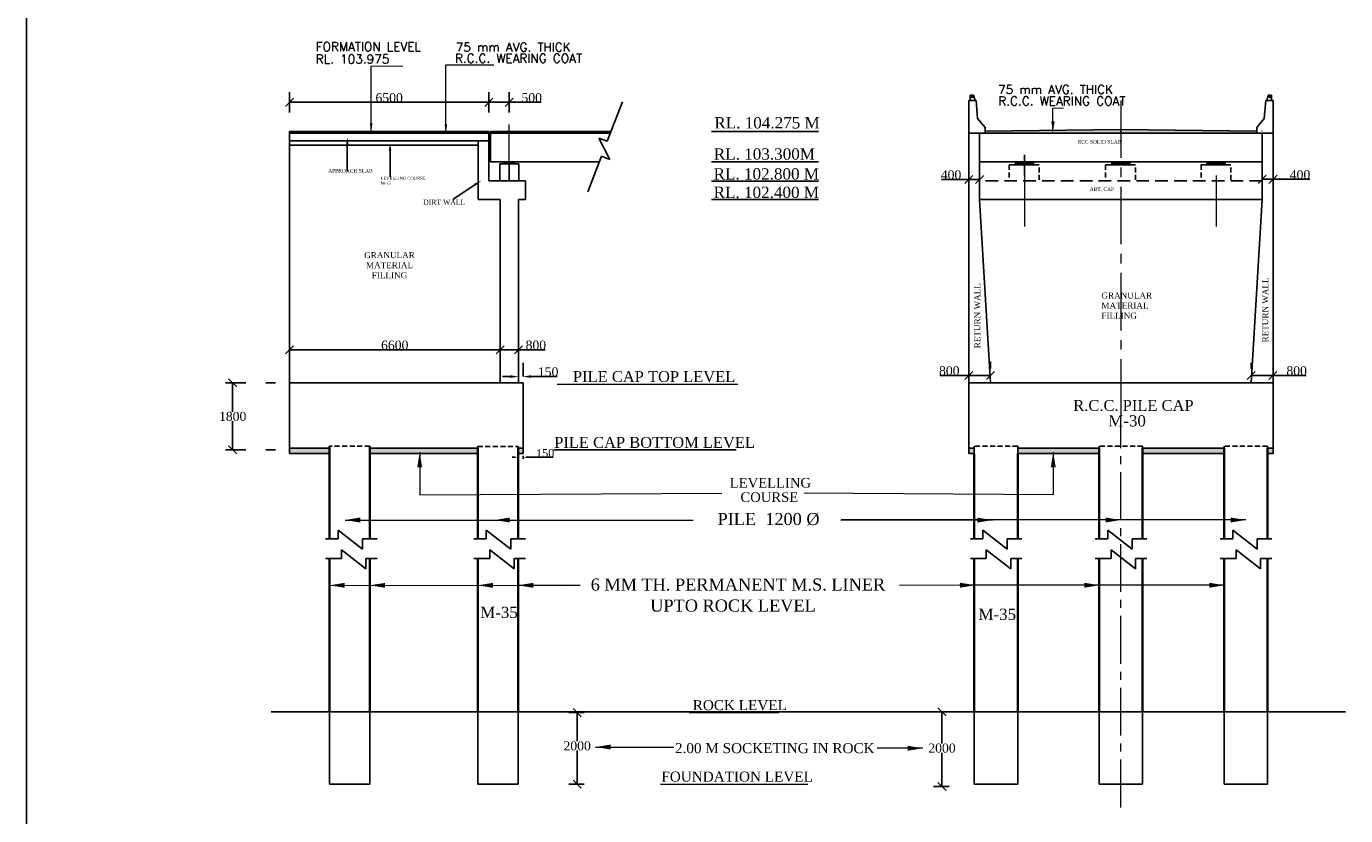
# Model space of a CAD drawing. Header units: millimetres. Extents: x -1995464 to 3071730, y 501735 to 805605.
# Tile 4 of 12: x 2686661 to 2817791, y 618038 to 696500. Entities that reach past the tile are written whole.
import ezdxf
from ezdxf.enums import TextEntityAlignment as Align

# ---------------------------------------------------------------- set-up
doc = ezdxf.new("R2010")
doc.units = ezdxf.units.MM
doc.header["$MEASUREMENT"] = 0
for name, pattern in [('CENTER2', [28.575, 19.05, -3.175, 3.175, -3.175]), ('DASHED2', [0.375, 0.25, -0.125]), ('HIDDEN', [0.375, 0.25, -0.125])]:
    doc.linetypes.add(name, pattern=pattern)
for name, color, linetype, lineweight in [('CENTER LINE', 1, 'CENTER2', 13), ('Dimension', 7, 'Continuous', 25), ('DRAWING', 23, 'Continuous', 15)]:
    doc.layers.add(name, color=color, linetype=linetype, lineweight=lineweight)
doc.layers.add('plan', color=12, linetype='Continuous')
doc.layers.add('text', color=160, linetype='Continuous')
doc.styles.add('02', font='romans.shx')
doc.styles.add('03', font='romant.shx')
doc.styles.get("Standard").update_dxf_attribs({"font": 'times.ttf'})
doc.dimstyles.new('2', dxfattribs={"dimtxt": 311, "dimasz": 300, "dimexe": 75, "dimexo": 75, "dimgap": 75, "dimtad": 1, "dimdec": 0, "dimzin": 0, "dimdsep": 46, "dimtxsty": '03', "dimblk": 'OBLIQUE', "dimcen": 0.09, "dimdle": 75, "dimclrd": 4, "dimclre": 4, "dimclrt": 1, "dimadec": 0, "dimazin": 0, "dimtfac": 1, "dimtdec": 0, "dimtofl": 0, "dimtmove": 0, "dimatfit": 3, "dimfxl": 1, "dimtolj": 1, "dimtzin": 0, "dimlwd": 18, "dimlwe": 18, "dimarcsym": 0})
doc.dimstyles.new('Abut-standard', dxfattribs={"dimtxt": 300, "dimasz": 200, "dimexe": 300, "dimexo": 50, "dimgap": 50, "dimtad": 0, "dimtih": 1, "dimtoh": 1, "dimdec": 0, "dimzin": 0, "dimdsep": 46, "dimtxsty": 'Standard', "dimblk": 'OBLIQUE', "dimcen": 0.09, "dimdle": 300, "dimclrd": 256, "dimclre": 256, "dimclrt": 256, "dimadec": 0, "dimazin": 0, "dimtp": 0.9995, "dimtm": 0.9995, "dimtfac": 1, "dimtdec": 0, "dimtix": 1, "dimtofl": 0, "dimtmove": 1, "dimatfit": 3, "dimfxl": 1, "dimtolj": 1, "dimtzin": 0, "dimlwd": 0, "dimlwe": 0, "dimarcsym": 0})
doc.dimstyles.get("Standard").update_dxf_attribs({"dimtxt": 400, "dimasz": 300, "dimexe": 150, "dimexo": 100, "dimgap": 0.09, "dimtad": 1, "dimtih": 1, "dimtoh": 1, "dimdec": 0, "dimzin": 0, "dimdsep": 46, "dimtxsty": 'Standard', "dimcen": 0.09, "dimadec": 0, "dimazin": 0, "dimtfac": 1, "dimtdec": 0, "dimtofl": 0, "dimtmove": 0, "dimatfit": 3, "dimfxl": 150, "dimtolj": 1, "dimtzin": 0, "dimarcsym": 0})

# ---------------------------------------------------------------- blocks, each defined once
blk = doc.blocks.new('_Oblique')
at = {"color": 0, "linetype": 'ByBlock', "lineweight": -2}
blk.add_line((-0.5, -0.5), (0.5, 0.5), dxfattribs=at)
blk = doc.blocks.new('*D12')
at = {"color": 0, "lineweight": -2, "transparency": 16777216}
for p, q in [((2740566, 628273), (2742108, 628273)), ((2741408, 628273), (2741408, 625426)), ((2741408, 621152), (2741408, 624510)), ((2740566, 621152), (2742108, 621152))]:
    blk.add_line(p, q, dxfattribs=at)
at = {"layer": 'Defpoints', "color": 0, "transparency": 16777216}
for p in [(2738566, 628273), (2738566, 621152), (2741408, 621152)]:
    blk.add_point(p, dxfattribs=at)
at = {"color": 0, "lineweight": -2, "transparency": 16777216, "xscale": 800, "yscale": 800, "zscale": 800}
for p, rotation in [((2741408, 628273), 90), ((2741408, 621152), 270)]:
    blk.add_blockref('_Oblique', p, dxfattribs=dict(at, rotation=rotation))
at = {"color": 0, "transparency": 16777216, "insert": (2741408, 624968), "char_height": 900, "attachment_point": 5}
blk.add_mtext('\\A1;2000', dxfattribs=at)
blk = doc.blocks.new('*D20')
at = {"color": 0, "lineweight": -2, "transparency": 16777216}
for p, q in [((2712812, 688950), (2732637, 688950)), ((2712812, 688450), (2712812, 688450)), ((2732637, 689253), (2732637, 688450))]:
    blk.add_line(p, q, dxfattribs=at)
at = {"layer": 'Defpoints', "color": 0, "transparency": 16777216}
for p in [(2732637, 689753), (2712812, 688950), (2732637, 688950)]:
    blk.add_point(p, dxfattribs=at)
at = {"color": 0, "lineweight": -2, "transparency": 16777216, "xscale": 800, "yscale": 800, "zscale": 800, "rotation": 180}
blk.add_blockref('_Oblique', (2712812, 688950), dxfattribs=at)
at = {"color": 0, "lineweight": -2, "transparency": 16777216, "xscale": 800, "yscale": 800, "zscale": 800}
blk.add_blockref('_Oblique', (2732637, 688950), dxfattribs=at)
at = {"color": 0, "transparency": 16777216, "insert": (2722724, 689408), "char_height": 900, "attachment_point": 5}
blk.add_mtext('\\A1;6500', dxfattribs=at)
blk = doc.blocks.new('*D21')
at = {"color": 0, "lineweight": -2, "transparency": 16777216}
for p, q in [((2732637, 689203), (2732637, 688450)), ((2732637, 688950), (2734656, 688950)), ((2734656, 689203), (2734656, 688450)), ((2734656, 688950), (2737830, 688950))]:
    blk.add_line(p, q, dxfattribs=at)
at = {"layer": 'Defpoints', "color": 0, "transparency": 16777216}
for p in [(2732637, 689703), (2734656, 689703), (2734656, 688950)]:
    blk.add_point(p, dxfattribs=at)
at = {"color": 0, "lineweight": -2, "transparency": 16777216, "xscale": 800, "yscale": 800, "zscale": 800, "rotation": 180}
blk.add_blockref('_Oblique', (2732637, 688950), dxfattribs=at)
at = {"color": 0, "lineweight": -2, "transparency": 16777216, "xscale": 800, "yscale": 800, "zscale": 800}
blk.add_blockref('_Oblique', (2734656, 688950), dxfattribs=at)
at = {"color": 0, "transparency": 16777216, "insert": (2736889, 689408), "char_height": 900, "attachment_point": 5}
blk.add_mtext('\\A1;500', dxfattribs=at)
blk = doc.blocks.new('*D27')
at = {"color": 0, "lineweight": -2, "transparency": 16777216}
for p, q in [((2712812, 666351), (2712812, 665051)), ((2712812, 664351), (2733741, 664351)), ((2733741, 662351), (2733741, 663651))]:
    blk.add_line(p, q, dxfattribs=at)
at = {"layer": 'Defpoints', "color": 0, "transparency": 16777216}
for p in [(2712812, 664351), (2733741, 664351), (2733741, 664351)]:
    blk.add_point(p, dxfattribs=at)
at = {"color": 0, "lineweight": -2, "transparency": 16777216, "xscale": 800, "yscale": 800, "zscale": 800, "rotation": 180}
blk.add_blockref('_Oblique', (2712812, 664351), dxfattribs=at)
at = {"color": 0, "lineweight": -2, "transparency": 16777216, "xscale": 800, "yscale": 800, "zscale": 800}
blk.add_blockref('_Oblique', (2733741, 664351), dxfattribs=at)
at = {"color": 0, "transparency": 16777216, "insert": (2723276, 664808), "char_height": 900, "attachment_point": 5}
blk.add_mtext('\\A1;6600', dxfattribs=at)
blk = doc.blocks.new('*D28')
at = {"color": 0, "lineweight": -2, "transparency": 16777216}
for p, q in [((2735571, 666351), (2735571, 665051)), ((2733741, 664351), (2735571, 664351)), ((2733741, 662351), (2733741, 663651)), ((2735571, 664351), (2738236, 664351))]:
    blk.add_line(p, q, dxfattribs=at)
at = {"layer": 'Defpoints', "color": 0, "transparency": 16777216}
for p in [(2733741, 664351), (2735571, 664351), (2735571, 664351)]:
    blk.add_point(p, dxfattribs=at)
at = {"color": 0, "lineweight": -2, "transparency": 16777216, "xscale": 800, "yscale": 800, "zscale": 800, "rotation": 180}
blk.add_blockref('_Oblique', (2733741, 664351), dxfattribs=at)
at = {"color": 0, "lineweight": -2, "transparency": 16777216, "xscale": 800, "yscale": 800, "zscale": 800}
blk.add_blockref('_Oblique', (2735571, 664351), dxfattribs=at)
at = {"color": 0, "transparency": 16777216, "insert": (2737304, 664808), "char_height": 900, "attachment_point": 5}
blk.add_mtext('\\A1;800', dxfattribs=at)
blk = doc.blocks.new('*D44')
at = {"color": 0, "lineweight": -2, "transparency": 16777216}
for p, q in [((2735571, 663055), (2735571, 662386)), ((2736029, 663055), (2736029, 662386)), ((2734771, 661686), (2733971, 661686)), ((2736829, 661686), (2739419, 661686))]:
    blk.add_line(p, q, dxfattribs=at)
at = {"color": 0, "transparency": 16777216}
for points in [[(2734771, 661819), (2734771, 661552), (2735571, 661686)], [(2736829, 661819), (2736829, 661552), (2736029, 661686)]]:
    blk.add_solid(points, dxfattribs=at)
at = {"layer": 'Defpoints', "color": 0, "transparency": 16777216}
for p in [(2735571, 661055), (2736029, 661686), (2736029, 661055)]:
    blk.add_point(p, dxfattribs=at)
at = {"color": 0, "transparency": 16777216, "insert": (2738524, 662144), "char_height": 900, "attachment_point": 5}
blk.add_mtext('\\A1;150', dxfattribs=at)
blk = doc.blocks.new('*D45')
at = {"color": 0, "lineweight": -2, "transparency": 16777216}
for p, q in [((2708477, 661055), (2706465, 661055)), ((2707165, 661055), (2707165, 658180)), ((2707165, 654389), (2707165, 657264)), ((2708477, 654389), (2706465, 654389))]:
    blk.add_line(p, q, dxfattribs=at)
at = {"layer": 'Defpoints', "color": 0, "transparency": 16777216}
for p in [(2710477, 661055), (2707165, 654389), (2710477, 654389)]:
    blk.add_point(p, dxfattribs=at)
at = {"color": 0, "lineweight": -2, "transparency": 16777216, "xscale": 800, "yscale": 800, "zscale": 800}
for p, rotation in [((2707165, 661055), 90), ((2707165, 654389), 270)]:
    blk.add_blockref('_Oblique', p, dxfattribs=dict(at, rotation=rotation))
at = {"color": 0, "transparency": 16777216, "insert": (2707165, 657722), "char_height": 900, "attachment_point": 5}
blk.add_mtext('\\A1;1800', dxfattribs=at)
blk = doc.blocks.new('*D29')
at = {"color": 0, "lineweight": -2, "ltscale": 2000, "transparency": 16777216}
for p, q in [((2735235, 653664), (2734935, 653664)), ((2735535, 653814), (2735535, 653514)), ((2736030, 653814), (2736030, 653514)), ((2736330, 653664), (2739022, 653664))]:
    blk.add_line(p, q, dxfattribs=at)
at = {"color": 0, "ltscale": 2000, "transparency": 16777216}
for points in [[(2735235, 653714), (2735235, 653614), (2735535, 653664)], [(2736330, 653714), (2736330, 653614), (2736030, 653664)]]:
    blk.add_solid(points, dxfattribs=at)
at = {"layer": 'Defpoints', "color": 0, "ltscale": 2000, "transparency": 16777216}
for p in [(2736030, 655988), (2735535, 654877), (2736030, 653664)]:
    blk.add_point(p, dxfattribs=at)
at = {"color": 0, "ltscale": 2000, "transparency": 16777216, "insert": (2738226, 654071), "char_height": 800, "attachment_point": 5}
blk.add_mtext('\\A1;150', dxfattribs=at)
blk = doc.blocks.new('*D41')
at = {"color": 0, "lineweight": -2, "transparency": 16777216}
for p, q in [((2776829, 628352), (2778371, 628352)), ((2777671, 628352), (2777671, 625204)), ((2777671, 620930), (2777671, 624288)), ((2776829, 620930), (2778371, 620930))]:
    blk.add_line(p, q, dxfattribs=at)
at = {"layer": 'Defpoints', "color": 0, "transparency": 16777216}
for p in [(2774829, 628352), (2774829, 620930), (2777671, 620930)]:
    blk.add_point(p, dxfattribs=at)
at = {"color": 0, "lineweight": -2, "transparency": 16777216, "xscale": 800, "yscale": 800, "zscale": 800}
for p, rotation in [((2777671, 628352), 90), ((2777671, 620930), 270)]:
    blk.add_blockref('_Oblique', p, dxfattribs=dict(at, rotation=rotation))
at = {"color": 0, "transparency": 16777216, "insert": (2777671, 624746), "char_height": 900, "attachment_point": 5}
blk.add_mtext('\\A1;2000', dxfattribs=at)
blk = doc.blocks.new('*D46')
at = {"color": 0, "lineweight": -2, "transparency": 16777216}
for p, q in [((2782486, 663183), (2782486, 662501)), ((2780334, 661801), (2777465, 661801)), ((2782486, 661801), (2780334, 661801)), ((2780334, 659801), (2780334, 661101))]:
    blk.add_line(p, q, dxfattribs=at)
at = {"layer": 'Defpoints', "color": 0, "transparency": 16777216}
for p in [(2780334, 661801), (2782486, 661801), (2782486, 661183)]:
    blk.add_point(p, dxfattribs=at)
at = {"color": 0, "lineweight": -2, "transparency": 16777216, "xscale": 800, "yscale": 800, "zscale": 800, "rotation": 180}
blk.add_blockref('_Oblique', (2780334, 661801), dxfattribs=at)
at = {"color": 0, "lineweight": -2, "transparency": 16777216, "xscale": 800, "yscale": 800, "zscale": 800}
blk.add_blockref('_Oblique', (2782486, 661801), dxfattribs=at)
at = {"color": 0, "transparency": 16777216, "insert": (2778397, 662259), "char_height": 900, "attachment_point": 5}
blk.add_mtext('\\A1;800', dxfattribs=at)
blk = doc.blocks.new('*D42')
at = {"color": 0, "lineweight": -2, "transparency": 16777216}
for p, q in [((2808414, 663055), (2808414, 662501)), ((2810564, 662456), (2810564, 662501)), ((2808414, 661801), (2810564, 661801)), ((2810564, 661801), (2813858, 661801))]:
    blk.add_line(p, q, dxfattribs=at)
at = {"layer": 'Defpoints', "color": 0, "transparency": 16777216}
for p in [(2808414, 661055), (2810564, 661801), (2810564, 660456)]:
    blk.add_point(p, dxfattribs=at)
at = {"color": 0, "lineweight": -2, "transparency": 16777216, "xscale": 800, "yscale": 800, "zscale": 800, "rotation": 180}
blk.add_blockref('_Oblique', (2808414, 661801), dxfattribs=at)
at = {"color": 0, "lineweight": -2, "transparency": 16777216, "xscale": 800, "yscale": 800, "zscale": 800}
blk.add_blockref('_Oblique', (2810564, 661801), dxfattribs=at)
at = {"color": 0, "transparency": 16777216, "insert": (2812926, 662259), "char_height": 900, "attachment_point": 5}
blk.add_mtext('\\A1;800', dxfattribs=at)
blk = doc.blocks.new('*D47')
at = {"color": 0, "lineweight": -2, "transparency": 16777216}
for p, q in [((2781414, 682970), (2781414, 681985)), ((2780334, 681285), (2777609, 681285)), ((2781414, 681285), (2780334, 681285)), ((2780334, 679395), (2780334, 680585))]:
    blk.add_line(p, q, dxfattribs=at)
at = {"layer": 'Defpoints', "color": 0, "transparency": 16777216}
for p in [(2780334, 681395), (2780334, 681285), (2781414, 680970)]:
    blk.add_point(p, dxfattribs=at)
at = {"color": 0, "lineweight": -2, "transparency": 16777216, "xscale": 800, "yscale": 800, "zscale": 800, "rotation": 180}
blk.add_blockref('_Oblique', (2780334, 681285), dxfattribs=at)
at = {"color": 0, "lineweight": -2, "transparency": 16777216, "xscale": 800, "yscale": 800, "zscale": 800}
blk.add_blockref('_Oblique', (2781414, 681285), dxfattribs=at)
at = {"color": 0, "transparency": 16777216, "insert": (2778571, 681743), "char_height": 900, "attachment_point": 5}
blk.add_mtext('\\A1;400', dxfattribs=at)
blk = doc.blocks.new('*D43')
at = {"color": 0, "lineweight": -2, "transparency": 16777216}
for p, q in [((2809494, 681295), (2810574, 681295)), ((2809494, 679405), (2809494, 680595)), ((2810574, 681295), (2814220, 681295)), ((2810574, 679405), (2810574, 680595))]:
    blk.add_line(p, q, dxfattribs=at)
at = {"layer": 'Defpoints', "color": 0, "transparency": 16777216}
for p in [(2809494, 681405), (2809494, 681295), (2810574, 681405)]:
    blk.add_point(p, dxfattribs=at)
at = {"color": 0, "lineweight": -2, "transparency": 16777216, "xscale": 800, "yscale": 800, "zscale": 800, "rotation": 180}
blk.add_blockref('_Oblique', (2809494, 681295), dxfattribs=at)
at = {"color": 0, "lineweight": -2, "transparency": 16777216, "xscale": 800, "yscale": 800, "zscale": 800}
blk.add_blockref('_Oblique', (2810574, 681295), dxfattribs=at)
at = {"color": 0, "transparency": 16777216, "insert": (2813258, 681753), "char_height": 900, "attachment_point": 5}
blk.add_mtext('\\A1;400', dxfattribs=at)

msp = doc.modelspace()

# ---------------------------------------------------------------- hatches: boundary and pattern name
at = {"ltscale": 2000}
h = msp.add_hatch(dxfattribs=at)
h.set_pattern_fill('AR-CONC', color=256, scale=75, style=0)
h.set_pattern_definition([(50, (-10885650.64, -487718.24), (537.945137, -47.064101), [56.25, -618.75]), (355, (-10885650.64, -487718.24), (-104.0635, 564.1441), [45, -495]), (100.4514, (-10885605.8, -487722.16), (433.882036, 517.079657), [47.805142, -525.856584]), (46.1842, (-10885650.64, -487568.24), (800.430786, -124.13926), [84.375, -928.125]), (96.6356, (-10885583.9, -487578.6), (700.99703, 730.588403), [71.707716, -788.78475]), (351.1842, (-10885650.64, -487568.2), (700.99646, 730.58895), [67.5, -742.5]), (21, (-10885575.64, -487605.74), (447.680289, -301.964168), [56.25, -618.75]), (326, (-10885575.64, -487605.74), (182.4865, 543.862534), [45, -495]), (71.4514, (-10885538.33, -487630.9), (630.166971, 241.897873), [47.805143, -525.856584]), (37.5, (-10885650.64, -487718.24), (9.1198915, 249.6703904), [0, -489, 0, -502.5, 0, -496.875]), (7.5, (-10885650.64, -487718.24), (197.302153, 295.808784), [0, -286.5, 0, -477.75, 0, -189.375]), (327.5, (-10885817.9, -487718.24), (400.366827, -16.9161538), [0, -187.5, 0, -585, 0, -776.25]), (317.5, (-10885892.9, -487718.24), (437.389627, 75.078737), [0, -243.75, 0, -388.5, 0, -551.25])])
h.paths.add_polyline_path([(2781953.9, 686082.2), (2781953.9, 685895.3), (2795453.9, 685895.3), (2795453.9, 686255.3)])
h.paths.add_polyline_path([(2808954, 685895.3), (2808954, 686082.2), (2795456.6, 686255.2), (2795456.6, 685895.3)])
h = msp.add_hatch()
h.set_pattern_fill('_USER', color=0, scale=0.9375, style=0, pattern_type=0)
h.set_pattern_definition([(0, (2739659.3253, 681721.8771), (0, 0.9375), [])])
h.paths.add_polyline_path([(2735218.3, 683034.6), (2734655.8, 683034.6), (2734093.3, 683034.6), (2734093.3, 682847.1), (2734655.8, 682847.1), (2735218.3, 682847.1)])
h = msp.add_hatch()
h.set_pattern_fill('ANSI31', color=0, scale=400, style=0)
h.set_pattern_definition([(45, (2669236.196, 297146.68), (-35.355339, 35.355339), [])])
h.paths.add_polyline_path([(2804832.4, 682706.7), (2804832.4, 683016), (2803979.1, 683016), (2803979.1, 682706.7)])
h.paths.add_polyline_path([(2804835.3, 683016), (2804835.3, 682706.7), (2805764.9, 682706.7), (2805764.9, 683016)])
h.paths.add_polyline_path([(2796300.2, 682706.7), (2796300.2, 683016), (2795356.6, 683016), (2795356.6, 682706.7)])
h.paths.add_polyline_path([(2795352.9, 682706.7), (2795352.9, 683016), (2794514.4, 683016), (2794514.4, 682706.7)])
h.paths.add_polyline_path([(2785790.4, 683016), (2785790.4, 682706.7), (2786737.6, 682706.7), (2786737.6, 683016)])
h.paths.add_polyline_path([(2785790.4, 682706.7), (2785790.4, 683016), (2784951.8, 683016), (2784951.8, 682706.7)])
h = msp.add_hatch(dxfattribs=at)
h.set_pattern_fill('AR-CONC', color=256, scale=75, style=0)
h.set_pattern_definition([(50, (-11140013.3, -443905.16), (537.945137, -47.064101), [56.25, -618.75]), (355, (-11140013.3, -443905.16), (-104.0635, 564.1441), [45, -495]), (100.4514, (-11139968.46, -443909.1), (433.882036, 517.079657), [47.805142, -525.856584]), (46.1842, (-11140013.3, -443755.16), (800.430786, -124.13926), [84.375, -928.125]), (96.6356, (-11139946.6, -443765.5), (700.99703, 730.588403), [71.707716, -788.78475]), (351.1842, (-11140013.3, -443755.16), (700.99646, 730.58895), [67.5, -742.5]), (21, (-11139938.3, -443792.66), (447.680289, -301.964168), [56.25, -618.75]), (326, (-11139938.3, -443792.66), (182.4865, 543.862534), [45, -495]), (71.4514, (-11139901, -443817.8), (630.166971, 241.897873), [47.805143, -525.856584]), (37.5, (-11140013.3, -443905.16), (9.1198915, 249.6703904), [0, -489, 0, -502.5, 0, -496.875]), (7.5, (-11140013.3, -443905.16), (197.302153, 295.808784), [0, -286.5, 0, -477.75, 0, -189.375]), (327.5, (-11140180.54, -443905.16), (400.366827, -16.9161538), [0, -187.5, 0, -585, 0, -776.25]), (317.5, (-11140255.54, -443905.16), (437.389627, 75.078737), [0, -243.75, 0, -388.5, 0, -551.25])])
h.paths.add_polyline_path([(2712811.8, 654028.1), (2716786.7, 654028.1), (2716786.7, 654575.3), (2712811.8, 654575.3)])
h.paths.add_polyline_path([(2720796.9, 654575.3), (2720796.9, 654031.6), (2725242.9, 654031.6), (2731524.9, 654031.6), (2731524.9, 654575.3)])
h.paths.add_polyline_path([(2735535, 654035.1), (2736030.7, 654035.3), (2736030.6, 654575.4), (2735535, 654575.3), (2735535, 654389)])
h = msp.add_hatch(dxfattribs=at)
h.set_pattern_fill('AR-CONC', color=256, scale=100, style=0)
h.set_pattern_definition([(50, (-10885650.64, -487718.24), (717.260183, -62.752135), [75, -825]), (355, (-10885650.64, -487718.24), (-138.751334, 752.192134), [60, -660]), (100.4514, (-10885590.9, -487723.5), (578.50938, 689.439542), [63.74019, -701.142112]), (46.1842, (-10885650.6, -487518.2), (1067.24105, -165.519014), [112.5, -1237.5]), (96.6356, (-10885561.7, -487532), (934.662706, 974.11787), [95.61029, -1051.713]), (351.1842, (-10885650.6, -487518.2), (934.661945, 974.1186), [90, -990]), (21, (-10885550.64, -487568.24), (596.907052, -402.61889), [75, -825]), (326, (-10885550.64, -487568.24), (243.31533, 725.150045), [60, -660]), (71.4514, (-10885500.9, -487601.8), (840.22263, 322.530497), [63.74019, -701.142112]), (37.5, (-10885650.64, -487718.24), (12.1598553, 332.893854), [0, -652, 0, -670, 0, -662.5]), (7.5, (-10885650.64, -487718.24), (263.069537, 394.411712), [0, -382, 0, -637, 0, -252.5]), (327.5, (-10885873.64, -487718.24), (533.822436, -22.5548717), [0, -250, 0, -780, 0, -1035]), (317.5, (-10885973.64, -487718.24), (583.18617, 100.104982), [0, -325, 0, -518, 0, -735])])
h.paths.add_polyline_path([(2780873.9, 654575.3), (2780333.9, 654575.3), (2780333.9, 654035.3), (2780873.9, 654035.3)])
h.paths.add_polyline_path([(2793293.9, 654575.3), (2785193.9, 654575.3), (2785193.9, 654035.3), (2793293.9, 654035.3)])
h.paths.add_polyline_path([(2805713.9, 654575.3), (2797613.9, 654575.3), (2797613.9, 654035.3), (2805713.9, 654035.3)])
h.paths.add_polyline_path([(2810573.9, 654575.3), (2810033.9, 654575.3), (2810033.9, 654035.3), (2810573.9, 654035.3)])

# ---------------------------------------------------------------- linework, layer by layer
at = {"color": 0, "lineweight": 25, "ltscale": 2000}
for q in [(2686660.7, 564405.5), (2686660.7, 501734.8)]:
    msp.add_line((2686660.7, 773894.8), q, dxfattribs=at)
at = {"color": 0}
for p, q in [((2712811.8, 687944.5), (2712811.8, 689954.8)), ((2732636.8, 687944.5), (2732636.8, 689954.8)), ((2734655.8, 687944.5), (2734655.8, 689954.8)), ((2745912.9, 689006.3), (2744387.7, 685073)), ((2780333.9, 687335.3), (2780333.9, 689135.3)), ((2780333.9, 689135.3), (2781053.9, 689135.3)), ((2780333.9, 689135.3), (2780470.7, 689135.3)), ((2780470.7, 689135.3), (2780470.7, 689675.3)), ((2780470.7, 689135.3), (2780470.7, 689675.3)), ((2780470.7, 689675.3), (2780802.8, 689675.3)), ((2780802.8, 689675.3), (2780956.6, 689135.3)), ((2781214.7, 687335.3), (2781053.9, 689135.3)), ((2809693.1, 687335.3), (2809853.9, 689135.3)), ((2810573.9, 689135.3), (2809853.9, 689135.3)), ((2810105.1, 689675.3), (2809951.3, 689135.3)), ((2810437.2, 689675.3), (2810105.1, 689675.3)), ((2810437.2, 689135.3), (2810437.2, 689675.3)), ((2810437.2, 689135.3), (2810437.2, 689675.3)), ((2810437.2, 689135.3), (2810437.2, 689675.3)), ((2810437.2, 689135.3), (2810437.2, 689675.3)), ((2810437.2, 689135.3), (2810573.9, 689135.3)), ((2810573.9, 687335.3), (2810573.9, 689135.3)), ((2810573.9, 687335.3), (2810573.9, 689135.3)), ((2780333.9, 686435.3), (2780333.9, 687335.3)), ((2781953.9, 686435.3), (2781214.7, 687335.3)), ((2808954, 686435.3), (2809693.1, 687335.3)), ((2810573.9, 686435.3), (2810573.9, 687335.3)), ((2810573.9, 686435.3), (2810573.9, 687335.3)), ((2712811.8, 686034.6), (2732636.8, 686034.6)), ((2732636.8, 686034.6), (2732636.8, 681159.6)), ((2732780.8, 686034.6), (2733011.8, 686034.6)), ((2732780.8, 686034.6), (2734520.8, 686034.6)), ((2732780.8, 686034.6), (2736343.3, 686034.6)), ((2732780.8, 686034.6), (2732780.8, 685132.3)), ((2732780.8, 685895.3), (2744706.6, 685895.3)), ((2736125.9, 686034.6), (2744760.6, 686034.6)), ((2754773.1, 686034.6), (2765381.8, 686034.6)), ((2780333.9, 685895.3), (2780333.9, 686435.3)), ((2780333.9, 685895.3), (2780333.9, 686075.3)), ((2780333.9, 685895.3), (2781953.9, 685895.3)), ((2780333.9, 685895.3), (2781953.9, 685895.3)), ((2781953.9, 685895.3), (2781953.9, 686435.3)), ((2781953.9, 685895.3), (2781953.9, 686435.3)), ((2781953.9, 686075.3), (2781953.9, 685895.3)), ((2808953.9, 686075.3), (2808953.9, 685895.3)), ((2810573.9, 685895.3), (2808953.9, 685895.3)), ((2808954, 685895.3), (2808954, 686435.3)), ((2809473.7, 686075.5), (2809493.9, 686075.3)), ((2810573.9, 685895.3), (2810573.9, 686435.3)), ((2810573.9, 685895.3), (2810573.9, 686435.3)), ((2810573.9, 685895.3), (2810573.9, 686075.3)), ((2810573.9, 685895.3), (2810573.9, 686075.3)), ((2810573.9, 685895.3), (2810573.9, 686075.3)), ((2731556.8, 685132.3), (2731556.8, 679284.6)), ((2732780.8, 685132.3), (2732780.8, 683034.6)), ((2744387.7, 685073), (2743569, 685382.6)), ((2743569, 685382.6), (2744668.1, 683278)), ((2712811.8, 683659.4), (2712811.8, 663858.3)), ((2743828.3, 683598.2), (2742483.4, 680042.4)), ((2744668.1, 683278), (2743828.3, 683598.2)), ((2732780.8, 683034.6), (2743615.2, 683034.6)), ((2733718.3, 682847.1), (2733718.3, 681159.6)), ((2734655.8, 683034.6), (2734093.3, 683034.6)), ((2734093.3, 683034.6), (2734093.3, 682847.1)), ((2734655.8, 683034.6), (2735218.3, 683034.6)), ((2735218.3, 683034.6), (2735218.3, 682847.1)), ((2735593.3, 682847.1), (2735593.3, 681159.6)), ((2754773.1, 683048), (2765381.8, 683048)), ((2787346.4, 682733.5), (2784346.4, 682733.5)), ((2806385.5, 682733.5), (2803385.5, 682733.5)), ((2736275.8, 681159.6), (2732636.8, 681159.6)), ((2736275.8, 679284.6), (2736275.8, 681159.6)), ((2754773.1, 681120.5), (2765381.8, 681120.5)), ((2733740.8, 679284.6), (2731556.8, 679284.6)), ((2733740.8, 679284.6), (2731556.8, 679284.6)), ((2735570.8, 679284.6), (2735570.8, 661055.3)), ((2736275.8, 679284.6), (2735570.8, 679284.6)), ((2735570.8, 679284.6), (2736275.8, 679284.6)), ((2736275.8, 679284.6), (2735570.8, 679284.6)), ((2735570.8, 679284.6), (2736275.8, 679284.6)), ((2754773.1, 679284.6), (2765381.8, 679284.6)), ((2712811.8, 661055.3), (2735570.8, 661055.3)), ((2712811.8, 661055.3), (2734490.8, 661055.3)), ((2712811.8, 661055.3), (2712811.8, 657455.3)), ((2712811.8, 661055.3), (2735570.8, 661055.3)), ((2725040.8, 661055.3), (2724140.8, 661055.3)), ((2716786.7, 654389), (2716786.7, 654718.7)), ((2716786.7, 654718.7), (2716786.7, 654389)), ((2731524.9, 654755.3), (2731524.9, 648780.9)), ((2735535, 654725.8), (2735535, 654389)), ((2739077.8, 654389), (2757208.7, 654389)), ((2712811.8, 654028.1), (2716786.7, 654028.1)), ((2720796.9, 654031.6), (2725242.9, 654031.6)), ((2725242.9, 654031.6), (2731524.9, 654031.6)), ((2716788.7, 632480.2), (2716788.7, 621151.6)), ((2720798.9, 632473.1), (2720798.9, 621151.6)), ((2731524.9, 632648.6), (2731524.9, 621151.6)), ((2735537, 632648.6), (2735537, 621151.6)), ((2716788.7, 621158.7), (2720798.9, 621151.6)), ((2731524.9, 621151.6), (2735537, 621151.6))]:
    msp.add_line(p, q, dxfattribs=at)
at = {"color": 0, "ltscale": 2}
for p, q in [((2712811.8, 683659.4), (2712811.8, 686034.6)), ((2712811.8, 685895.3), (2732636.8, 685895.3)), ((2732780.8, 685895.3), (2733011.8, 685895.3)), ((2732780.8, 685895.3), (2734520.8, 685895.3)), ((2735535, 654035.1), (2736028.8, 654035.3))]:
    msp.add_line(p, q, dxfattribs=at)
at = {"ltscale": 2000}
for p, q in [((2732636.8, 686034.6), (2712811.8, 686034.6)), ((2712811.8, 686034.6), (2712811.8, 660808.3)), ((2732780.8, 685895.3), (2732780.8, 685132.3)), ((2732780.8, 685895.3), (2732780.8, 685132.3)), ((2780333.9, 686075.3), (2780333.9, 661055.3)), ((2780333.9, 685895.3), (2780333.9, 678695.3)), ((2780333.9, 685895.3), (2780333.9, 684995.3)), ((2785883.1, 685895.3), (2781413.9, 685895.3)), ((2809493.9, 685895.3), (2781413.9, 685895.3)), ((2781413.9, 679284.6), (2781413.9, 685895.3)), ((2781953.9, 686082.2), (2795453.9, 686255.3)), ((2795453.9, 685895.3), (2795453.9, 686255.3)), ((2795453.9, 686255.3), (2808954, 686082.2)), ((2809493.9, 679284.6), (2809493.9, 685895.3)), ((2810573.9, 661055.3), (2810573.9, 686075.3)), ((2810573.9, 678695.3), (2810573.9, 685895.3)), ((2730641.8, 685132.3), (2712811.8, 685132.3)), ((2731556.8, 684675.3), (2712811.8, 684675.3)), ((2732636.8, 685132.3), (2730641.8, 685132.3)), ((2810573.9, 684995.3), (2810573.9, 684455.3)), ((2733718.3, 682847.1), (2735593.3, 682847.1)), ((2734655.8, 681159.6), (2734655.8, 683034.6)), ((2733740.8, 661055.3), (2733740.8, 679284.6)), ((2781413.9, 679284.6), (2782493.9, 661055.3)), ((2781413.9, 679284.6), (2809493.9, 679284.6)), ((2809493.9, 679284.6), (2808413.9, 661055.3)), ((2780333.9, 654035.3), (2780333.9, 673007.1)), ((2810573.9, 654035.3), (2810573.9, 673007.1)), ((2736028.8, 663055.3), (2736028.8, 661685.8)), ((2707641.5, 661055.3), (2706687.7, 661055.3)), ((2711431.2, 661055.3), (2710477.4, 661055.3)), ((2735570.8, 661055.3), (2733740.8, 661055.3)), ((2735570.8, 661055.3), (2736028.8, 661055.3)), ((2736028.8, 661055.3), (2736030.6, 654575.3)), ((2810573.9, 661055.3), (2780333.9, 661055.3)), ((2780333.9, 661055.3), (2782493.9, 661055.3)), ((2780333.9, 661055.3), (2780333.9, 657455.3)), ((2810573.9, 661055.3), (2808413.9, 661055.3)), ((2810573.9, 654575.3), (2810573.9, 661055.3)), ((2707641.5, 654389), (2706687.7, 654389)), ((2711431.1, 654389), (2710477.3, 654389)), ((2712811.8, 654575.3), (2716786.7, 654575.3)), ((2731524.9, 654575.3), (2720796.9, 654575.3)), ((2735535, 654575.3), (2736030.6, 654575.4)), ((2736030.6, 654575.3), (2736030.7, 654035.3)), ((2780333.9, 654575.3), (2780873.9, 654575.3)), ((2780873.9, 654755.3), (2780873.9, 654575.3)), ((2780873.9, 654575.3), (2780873.9, 654035.3)), ((2785193.9, 654575.3), (2785193.9, 654755.3)), ((2785193.9, 654575.3), (2793293.9, 654575.3)), ((2785193.9, 654575.3), (2785193.9, 654035.3)), ((2793293.9, 654755.3), (2793293.9, 654575.3)), ((2797613.9, 654575.3), (2797613.9, 654755.3)), ((2797613.9, 654575.3), (2805713.9, 654575.3)), ((2805713.9, 654755.3), (2805713.9, 654575.3)), ((2810033.9, 654575.3), (2810033.9, 654755.3)), ((2810573.9, 654575.3), (2810033.9, 654575.3)), ((2810033.9, 654575.3), (2810033.9, 654035.3)), ((2736030.7, 654035.3), (2735535, 654035.1)), ((2780873.9, 654035.3), (2780333.9, 654035.3)), ((2793293.9, 654035.3), (2785193.9, 654035.3)), ((2805713.9, 654035.3), (2797613.9, 654035.3)), ((2810033.9, 654035.3), (2810573.9, 654035.3)), ((2716403.3, 645551.8), (2717640.5, 645551.8)), ((2717640.5, 645551.8), (2717640.5, 646413.7)), ((2717640.5, 646413.7), (2720074.6, 644518)), ((2720074.6, 645551.8), (2721533.1, 645551.8)), ((2720074.6, 644518), (2720074.6, 645551.8)), ((2731141.5, 645551.8), (2732378.6, 645551.8)), ((2732378.6, 645551.8), (2732378.6, 646413.7)), ((2732378.6, 646413.7), (2734812.8, 644518)), ((2734812.8, 645551.8), (2736271.2, 645551.8)), ((2734812.8, 644518), (2734812.8, 645551.8)), ((2780490.6, 645551.8), (2781727.7, 645551.8)), ((2781727.7, 645551.8), (2781727.7, 646413.7)), ((2781727.7, 646413.7), (2784161.9, 644518)), ((2784161.9, 645551.8), (2785620.3, 645551.8)), ((2784161.9, 644518), (2784161.9, 645551.8)), ((2792910.6, 645551.8), (2794147.7, 645551.8)), ((2794147.7, 645551.8), (2794147.7, 646413.7)), ((2794147.7, 646413.7), (2796581.9, 644518)), ((2796581.9, 645551.8), (2798040.3, 645551.8)), ((2796581.9, 644518), (2796581.9, 645551.8)), ((2805330.6, 645551.8), (2806567.7, 645551.8)), ((2806567.7, 645551.8), (2806567.7, 646413.7)), ((2806567.7, 646413.7), (2809001.9, 644518)), ((2809001.9, 645551.8), (2810460.3, 645551.8)), ((2809001.9, 644518), (2809001.9, 645551.8)), ((2717978.3, 643598.3), (2717978.3, 644460.1)), ((2717978.3, 644460.1), (2720412.4, 642564.5)), ((2732716.4, 643598.3), (2732716.4, 644460.1)), ((2732716.4, 644460.1), (2735150.6, 642564.5)), ((2782065.5, 643598.3), (2782065.5, 644460.1)), ((2782065.5, 644460.1), (2784499.6, 642564.5)), ((2794485.5, 643598.3), (2794485.5, 644460.1)), ((2794485.5, 644460.1), (2796919.6, 642564.5)), ((2806905.5, 643598.3), (2806905.5, 644460.1)), ((2806905.5, 644460.1), (2809339.6, 642564.5)), ((2716403.3, 643598.3), (2717978.3, 643598.3)), ((2720412.4, 643598.3), (2721533.1, 643598.3)), ((2720412.4, 642564.5), (2720412.4, 643598.3)), ((2731141.5, 643598.3), (2732716.4, 643598.3)), ((2735150.6, 643598.3), (2736271.2, 643598.3)), ((2735150.6, 642564.5), (2735150.6, 643598.3)), ((2780490.6, 643598.3), (2782065.5, 643598.3)), ((2784499.6, 643598.3), (2785620.3, 643598.3)), ((2784499.6, 642564.5), (2784499.6, 643598.3)), ((2792910.6, 643598.3), (2794485.5, 643598.3)), ((2796919.6, 643598.3), (2798040.3, 643598.3)), ((2796919.6, 642564.5), (2796919.6, 643598.3)), ((2805330.6, 643598.3), (2806905.5, 643598.3)), ((2809339.6, 643598.3), (2810460.3, 643598.3)), ((2809339.6, 642564.5), (2809339.6, 643598.3)), ((2780873.9, 621151.6), (2780873.9, 628351.6)), ((2780873.9, 621151.6), (2785193.9, 621151.6)), ((2793293.9, 621151.6), (2797613.9, 621151.6)), ((2805713.9, 621151.6), (2810033.9, 621151.6))]:
    msp.add_line(p, q, dxfattribs=at)
at = {"color": 1, "linetype": 'Continuous', "ltscale": 1000}
for p, q in [((2785883.1, 681665.3), (2785883.1, 683716.8)), ((2781413.9, 683034.6), (2809493.9, 683034.6)), ((2712811.8, 660808.3), (2712811.8, 654575.3)), ((2712811.8, 654575.3), (2712811.8, 654028.1)), ((2711005.7, 628351.6), (2817791.5, 628351.6)), ((2785193.9, 628351.6), (2785193.9, 621151.6)), ((2793293.9, 628351.6), (2793293.9, 621151.6)), ((2797613.9, 628351.6), (2797613.9, 621151.6)), ((2805713.9, 628351.6), (2805713.9, 621151.6)), ((2810033.9, 628351.6), (2810033.9, 621151.6))]:
    msp.add_line(p, q, dxfattribs=at)
at = {"color": 0, "linetype": 'HIDDEN', "ltscale": 5000}
for p, q in [((2781413.9, 683034.6), (2809493.9, 683034.6)), ((2796917.2, 682733.5), (2793917.2, 682733.5)), ((2809493.9, 681159.6), (2781413.9, 681159.6))]:
    msp.add_line(p, q, dxfattribs=at)
at = {"color": 0, "linetype": 'HIDDEN', "ltscale": 2000}
for p, q in [((2784346.4, 682733.5), (2784346.4, 681234.6)), ((2787346.4, 681234.6), (2787346.4, 682733.5)), ((2793917.2, 682733.5), (2793917.2, 681234.6)), ((2796917.2, 681234.6), (2796917.2, 682733.5)), ((2803425.1, 682733.5), (2803425.1, 681234.6)), ((2806385.5, 681234.6), (2806385.5, 682733.5)), ((2720796.9, 654755.3), (2716786.7, 654755.3)), ((2731524.9, 654725.8), (2735535, 654725.8)), ((2785193.9, 654755.3), (2780873.9, 654755.3)), ((2797613.9, 654755.3), (2793293.9, 654755.3)), ((2810033.9, 654755.3), (2805713.9, 654755.3))]:
    msp.add_line(p, q, dxfattribs=at)
at = {"color": 0, "lineweight": 35, "ltscale": 2}
for p, q in [((2716786.7, 654755.3), (2716786.7, 645551.8)), ((2716786.7, 654389), (2716786.7, 645551.8)), ((2716786.7, 654389), (2716786.7, 645551.8)), ((2720796.9, 654755.3), (2720796.9, 645551.8)), ((2731524.9, 654575.3), (2731524.9, 645551.8)), ((2735535, 654725.8), (2735535, 645551.8)), ((2716786.7, 643598.3), (2716786.7, 632480.2)), ((2716786.7, 643598.3), (2716786.7, 632480.2)), ((2716786.7, 643598.3), (2716786.7, 628351.6)), ((2720796.9, 643598.3), (2720796.9, 628351.6)), ((2731524.9, 643598.3), (2731524.9, 628430)), ((2735535, 643598.3), (2735535, 628394.6))]:
    msp.add_line(p, q, dxfattribs=at)
at = {"lineweight": 35, "ltscale": 2000}
for p, q in [((2793293.9, 654575.3), (2793293.9, 645551.8)), ((2797613.9, 654575.3), (2797613.9, 645551.8)), ((2805713.9, 654575.3), (2805713.9, 645551.8)), ((2810033.9, 654575.3), (2810033.9, 645551.8)), ((2780873.9, 654035.3), (2780873.9, 645551.8)), ((2785193.9, 654035.3), (2785193.9, 645551.8)), ((2780873.9, 643598.3), (2780873.9, 628351.6)), ((2785193.9, 643598.3), (2785193.9, 628351.6)), ((2793293.9, 643598.3), (2793293.9, 628351.6)), ((2797613.9, 643598.3), (2797613.9, 628351.6)), ((2805713.9, 643598.3), (2805713.9, 628351.6)), ((2810033.9, 643598.3), (2810033.9, 628351.6))]:
    msp.add_line(p, q, dxfattribs=at)
at = {"color": 0}
for points in [[(2718562.6, 684709.2), (2718562.6, 682119.3), (2718562.6, 682119.3)], [(2722808.8, 684149.5), (2722808.8, 681559.5), (2722808.8, 681559.5)], [(2731238.8, 680750), (2729074.3, 679327.8), (2729074.3, 679327.8)]]:
    msp.add_lwpolyline(points, dxfattribs=at)
at = {"ltscale": 2000}
for points in [[(2784990.2, 683034.6), (2786776, 683034.6), (2786776, 682733.5), (2784990.2, 682733.5)], [(2794561, 683034.6), (2796346.8, 683034.6), (2796346.8, 682733.5), (2794561, 682733.5)], [(2804032.2, 683034.6), (2805818, 683034.6), (2805818, 682733.5), (2804032.2, 682733.5)]]:
    msp.add_lwpolyline(points, close=True, dxfattribs=at)
at = {"color": 0}
for centre in [(2780646.5, 689530.6), (2810261.3, 689530.6)]:
    msp.add_circle(centre, 90, dxfattribs=at)
for points in [[(2718437.6, 684709.2), (2718562.6, 685459.2), (2718687.6, 684709.2)], [(2722683.8, 684149.5), (2722808.8, 684899.5), (2722933.8, 684149.5)], [(2731170.1, 680854.5), (2731865.6, 681161.9), (2731307.4, 680645.6)]]:
    msp.add_solid(points, dxfattribs=at)
at = {"layer": 'CENTER LINE', "ltscale": 300}
for p, q in [((2795456.8, 689131.6), (2795453.9, 657070.2)), ((2785883.1, 681665.3), (2785883.1, 676594.3)), ((2804928, 681667.6), (2804928, 676596.6))]:
    msp.add_line(p, q, dxfattribs=at)
at = {"layer": 'CENTER LINE', "color": 0, "ltscale": 300}
msp.add_line((2734655.8, 683034.6), (2734655.8, 686729), dxfattribs=at)
at = {"layer": 'CENTER LINE', "ltscale": 250}
msp.add_line((2795453.9, 618844.6), (2795453.9, 657070.2), dxfattribs=at)
at = {"layer": 'DRAWING', "color": 0, "ltscale": 10}
for p, q in [((2784993.1, 683034.6), (2784993.1, 682731.1)), ((2784993.1, 683034.6), (2784993.1, 682731.1)), ((2786778.9, 683034.6), (2786778.9, 682731.1)), ((2786778.9, 683034.6), (2786778.9, 682731.1)), ((2805818, 683034.6), (2805818, 682731.1)), ((2805818, 683034.6), (2805818, 682731.1))]:
    msp.add_line(p, q, dxfattribs=at)
at = {"layer": 'plan', "color": 0, "linetype": 'Continuous', "lineweight": 13}
for p, q in [((2739414, 660941.2), (2757378.2, 660941.2)), ((2752553.5, 628272.6), (2761465.5, 628272.6)), ((2749680.2, 621151.6), (2764338.8, 621151.6))]:
    msp.add_line(p, q, dxfattribs=at)
at = {"layer": 'plan', "color": 0, "linetype": 'DASHED2', "lineweight": 9}
msp.add_line((2735535, 654725.8), (2735535, 654389), dxfattribs=at)

# ---------------------------------------------------------------- texts
at = {"color": 0}
for s, p in [('   RL. 104.275 M', (2753767.2, 686353.2)), ('   RL. 103.300M', (2753717.9, 683248.8)), ('   RL. 102.800 M', (2753697.6, 681271.8)), ('   RL. 102.400 M', (2753697.6, 679435.9))]:
    msp.add_text(s, height=1125, dxfattribs=at).set_placement(p)
at = {"color": 0, "attachment_point": 1}
for s, insert, char_height, width in [('{\\H0.7111x;RCC SOLID\\fTimes New Roman|b0|i0|c204|p18; SLAB\\H1.406x; }', (2791149, 685203.2), 500, 4796.72), ('{\\fTimes New Roman|b0|i0|c204|p18;\\H0.7111x;APPROACH SLAB\\H1.406x; }', (2716659.4, 682322.4), 500, 4796.72), ('{\\fTimes New Roman|b0|i0|c204|p18;LEVELLING CO}U{\\fTimes New Roman|b0|i0|c204|p18;RSE M-15 }', (2721869.7, 681559.5), 300, 4796.72), ('DIRT WALL{\\fTimes New Roman|b0|i0|c204|p18; }', (2726106.5, 679274), 500, 4796.72), ('{\\H0.7111x;ABT. CAP}', (2792362.4, 680493.5), 500, 4796.72), ('\\pxqc;{\\fTimes New Roman|b0|i0|c204|p18;GRANULAR} MATERIAL FILLING', (2719137.6, 674058.7), 600, 7237.034), ('{\\fTimes New Roman|b0|i0|c204|p18;GRANULAR\\fTimes New Roman|b0|i0|c0|p18; MATERIAL FILLING}', (2793518.7, 670042.6), 600, 7237.034)]:
    msp.add_mtext(s, dxfattribs=dict(at, insert=insert, char_height=char_height, width=width))
at = {"color": 0, "char_height": 600, "width": 7237.034, "attachment_point": 1, "rotation": 90}
for insert in [(2809508.8, 665076.3), (2780877.5, 664502.5)]:
    msp.add_mtext('RETURN WALL', dxfattribs=dict(at, insert=insert))
at = {"layer": 'text', "color": 0, "style": '02'}
for s, p in [('FORMATION LEVEL', (2715427.3, 694485.7)), ('RL. 103.975', (2715427.3, 693253.3)), ('R.C.C. WEARING COAT', (2729261.4, 693326.1)), ('75 mm AVG. THICK', (2729340.6, 694439)), ('75 mm AVG. THICK', (2783247.8, 690226.3)), ('R.C.C. WEARING COAT', (2783269.9, 689085.6))]:
    msp.add_text(s, height=880, dxfattribs=at).set_placement(p, align=Align.MIDDLE_LEFT)
at = {"layer": 'text', "color": 0, "lineweight": 20}
for s, height, p in [('  PILE CAP TOP LEVEL', 1083.334, (2740171.1, 661146)), ('  R.C.C. PILE CAP', 1083.334, (2789906.1, 658272.2)), ('M-30', 1111.11, (2794210.1, 656730.4)), ('  PILE CAP BOTTOM LEVEL', 1083.334, (2738309.7, 654600.2)), ('LEVELLING', 962.4, (2756579.2, 650646.2)), ('COURSE', 962.4, (2757641, 649220.7)), ('  PILE  1200 %%C', 1203, (2754450.3, 646923.3)), ('6 MM TH. PERMANENT M.S. LINER', 1203, (2742753.2, 640405.7)), ('M-35', 1111.11, (2731780.4, 637684.2)), ('UPTO ROCK LEVEL', 1203, (2748670.9, 638319.1)), ('M-35', 1111.11, (2781298.5, 637500.5)), ('ROCK LEVEL', 1000, (2752895.9, 628521.7)), ('2.00 M SOCKETING IN ROCK ', 1000, (2751125.3, 624246.5)), ('FOUNDATION LEVEL', 1000, (2749778.3, 621417.9))]:
    msp.add_text(s, height=height, dxfattribs=at).set_placement(p)

# ---------------------------------------------------------------- dimensions: what is measured, and where the dimension line sits
at = {"color": 0}
for base, p1, p2, text, override, picture, middle in [((2732636.8, 688949.6), (2712811.8, 688949.6), (2732636.8, 689753.3), '6500', {"dimtxt": 900, "dimasz": 800, "dimexe": 500, "dimexo": 500, "dimblk1": 'Oblique', "dimblk2": 'Oblique', "dimsah": 1, "dimfxl": 300}, '*D20', (2722724.3, 689407.5)), ((2780333.9, 681285.3), (2781413.9, 680970.3), (2780333.9, 681395.3), '400', {"dimtxt": 900, "dimasz": 800, "dimexe": 700, "dimexo": 2000, "dimblk1": 'Oblique', "dimblk2": 'Oblique', "dimsah": 1, "dimfxl": 300}, '*D47', (2778571.2, 681743.2)), ((2733740.8, 664350.5), (2712811.8, 664350.5), (2733740.8, 664350.5), '6600', {"dimtxt": 900, "dimasz": 800, "dimexe": 700, "dimexo": 2000, "dimblk1": 'Oblique', "dimblk2": 'Oblique', "dimsah": 1, "dimfxl": 300}, '*D27', (2723276.3, 664808.4)), ((2735570.8, 664350.5), (2733740.8, 664350.5), (2735570.8, 664350.5), '800', {"dimtxt": 900, "dimasz": 800, "dimexe": 700, "dimexo": 2000, "dimblk1": 'Oblique', "dimblk2": 'Oblique', "dimsah": 1, "dimfxl": 300}, '*D28', (2737303.6, 664808.4)), ((2736028.8, 661685.8), (2735570.8, 661055.3), (2736028.8, 661055.3), '150', {"dimtxt": 900, "dimasz": 800, "dimexe": 700, "dimexo": 2000, "dimsah": 1, "dimfxl": 300}, '*D44', (2738524, 662143.7))]:
    dim = msp.add_linear_dim(base=base, p1=p1, p2=p2, text=text, dimstyle='Standard', override=override, dxfattribs=at)
    dim.commit()
    dim.dimension.update_dxf_attribs({"geometry": picture, "text_midpoint": middle})
for base, p1, p2, text, override, picture, middle in [((2734655.8, 688949.6), (2732636.8, 689703.3), (2734655.8, 689703.3), '500', {"dimtxt": 900, "dimasz": 800, "dimexe": 500, "dimexo": 500, "dimblk1": 'Oblique', "dimblk2": 'Oblique', "dimsah": 1, "dimfxl": 300}, '*D21', (2736888.8, 688949.6)), ((2809493.9, 681295.3), (2810573.9, 681405.2), (2809493.9, 681405.2), '400', {"dimtxt": 900, "dimasz": 800, "dimexe": 700, "dimexo": 2000, "dimblk1": 'Oblique', "dimblk2": 'Oblique', "dimsah": 1, "dimfxl": 300}, '*D43', (2813257.5, 681295.3)), ((2782486.4, 661801), (2780333.9, 661801), (2782486.4, 661182.8), '800', {"dimtxt": 900, "dimasz": 800, "dimexe": 700, "dimexo": 2000, "dimblk1": 'Oblique', "dimblk2": 'Oblique', "dimsah": 1, "dimfxl": 300}, '*D46', (2778397.5, 661801)), ((2810564, 661801), (2808413.9, 661055.3), (2810564, 660456.1), '800', {"dimtxt": 900, "dimasz": 800, "dimexe": 700, "dimexo": 2000, "dimblk1": 'Oblique', "dimblk2": 'Oblique', "dimsah": 1, "dimfxl": 300}, '*D42', (2812925.5, 661801))]:
    dim = msp.add_linear_dim(base=base, p1=p1, p2=p2, text=text, dimstyle='Standard', override=override, dxfattribs=at)
    dim.commit()
    dim.dimension.update_dxf_attribs({"geometry": picture, "text_midpoint": middle, "dimtype": 160})
for base, p1, p2, text, picture, middle in [((2707164.6, 654389), (2710477.4, 661055.3), (2710477.3, 654389), '1800', '*D45', (2707164.6, 657722.2)), ((2741407.6, 621151.6), (2738566.1, 628272.6), (2738565.8, 621151.6), '2000', '*D12', (2741407.6, 624968)), ((2777671.3, 620929.7), (2774829.4, 628351.6), (2774829.4, 620929.7), '2000', '*D41', (2777671.3, 624746.1))]:
    dim = msp.add_linear_dim(base=base, p1=p1, p2=p2, angle=90, text=text, dimstyle='Standard', override={"dimtxt": 900, "dimasz": 800, "dimexe": 700, "dimexo": 2000, "dimblk1": 'Oblique', "dimblk2": 'Oblique', "dimsah": 1, "dimfxl": 300}, dxfattribs=at)
    dim.commit()
    dim.dimension.update_dxf_attribs({"geometry": picture, "text_midpoint": middle, "dimtype": 160})
at = {"ltscale": 2000}
dim = msp.add_linear_dim(base=(2736030.5, 653663.7), p1=(2735535, 654877.3), p2=(2736030.5, 655987.9), text='150', dimstyle='Standard', override={"dimtxt": 800, "dimfxlon": 1}, dxfattribs=at)
dim.commit()
dim.dimension.update_dxf_attribs({"geometry": '*D29', "text_midpoint": (2738226.2, 653663.7), "dimtype": 160})

# ---------------------------------------------------------------- leaders
at = {"color": 0}
for points in [[(2720936.3, 686046.5), (2720936.3, 692543.2), (2724079.2, 692584.5)], [(2728361.7, 685965.5), (2728361.7, 692667.1), (2733135.3, 692667.1)]]:
    msp.add_leader(points, dimstyle='2', override={"dimasz": 800, "dimtad": 0}, dxfattribs=at)
at = {"layer": 'Dimension', "color": 0}
msp.add_leader([(2788703.9, 686046.4), (2788703.9, 688378.3), (2789763.8, 688409)], dimstyle='2', override={"dimasz": 1000, "dimtad": 0}, dxfattribs=at)
at = {"layer": 'plan', "color": 0, "linetype": 'Continuous', "lineweight": 9}
for points in [[(2725754.2, 654160.4), (2725756.6, 649933.7), (2755793.9, 650104.5)], [(2788727.7, 654156.2), (2788730.1, 649929.6), (2763961.3, 650100.4)], [(2718342, 647423.6), (2752949.7, 647423.7)], [(2733208.5, 647423.6), (2745006.6, 647423.6)], [(2782694.5, 647417.8), (2767631.8, 647366.9)], [(2807873.9, 647427.1), (2767651.8, 647427.1)], [(2795453.9, 647427), (2767651.8, 647427.1)], [(2716813.1, 640932.3), (2740228.7, 640929.5)], [(2720823.2, 640931.9), (2731134, 640929.5)], [(2731532.1, 640931), (2741694.9, 640936.6)], [(2735542.3, 640932.5), (2741694.9, 640936.6)], [(2780975.1, 640947.3), (2773443.7, 640921.8)], [(2805734.8, 640940.5), (2779413.7, 640940.4)], [(2793314.8, 640940.4), (2779413.7, 640940.4)], [(2743241.7, 624855.4), (2751008.6, 624855.5)], [(2775760.9, 624731.3), (2771234.2, 624731.3)]]:
    msp.add_leader(points, dimstyle='Abut-standard', override={"dimasz": 1500}, dxfattribs=at)

doc.saveas('drawing.dxf')
